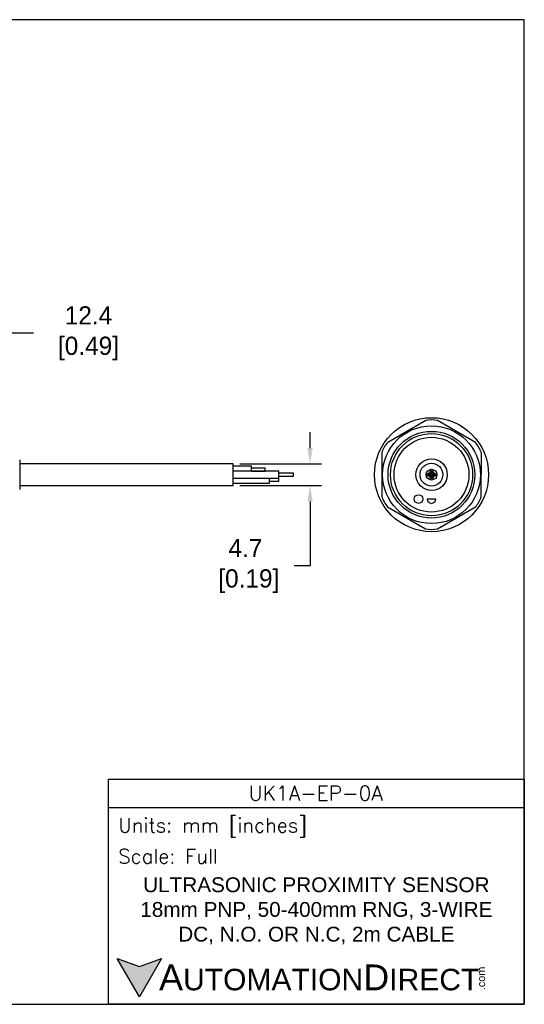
# Model space of a CAD drawing. Header units: inches. Extents: x 0 to 279, y 0 to 216.
# Tile 5 of 5: x 169 to 279, y 0 to 216. Entities that reach past the tile are written whole.
import ezdxf

# ---------------------------------------------------------------- set-up
doc = ezdxf.new("R2010")
doc.units = ezdxf.units.IN
doc.header["$LTSCALE"] = 10
doc.header["$MEASUREMENT"] = 0
doc.layers.add('DIM', color=140, linetype='Continuous')
doc.layers.add('Text', color=140, linetype='Continuous')
doc.styles.add('\\M+2ABAC\\M+2A6A11', font='txt')
doc.styles.add('ROMANS', font='romans.shx')
doc.dimstyles.get("Standard").update_dxf_attribs({"dimtxt": 4, "dimasz": 3.5, "dimexe": 2.5, "dimexo": 1.5, "dimgap": 1, "dimtad": 0, "dimtih": 1, "dimtoh": 1, "dimdec": 1, "dimzin": 0, "dimdsep": 46, "dimtxsty": 'Standard', "dimcen": 0, "dimadec": 0, "dimazin": 0, "dimtfac": 1, "dimtdec": 1, "dimtofl": 0, "dimtmove": 0, "dimatfit": 3, "dimfxl": 0, "dimtolj": 1, "dimtzin": 0, "dimarcsym": 0})

# ---------------------------------------------------------------- blocks, each defined once
blk = doc.blocks.new('*D16')
at = {"layer": 'Defpoints', "color": 0}
for p in [(153.46, 147.13), (165.85, 124.13), (153.46, 118.97)]:
    blk.add_point(p, dxfattribs=at)
at = {"layer": 'DIM', "color": 0, "lineweight": -2}
for p, q in [((153.46, 120.47), (153.46, 149.63)), ((165.85, 125.63), (165.85, 149.63)), ((162.35, 147.13), (156.96, 147.13)), ((171.84, 147.13), (165.85, 147.13))]:
    blk.add_line(p, q, dxfattribs=at)
at = {"layer": 'DIM', "color": 0}
for points in [[(156.96, 147.71), (156.96, 146.54), (153.46, 147.13)], [(162.35, 147.71), (162.35, 146.54), (165.85, 147.13)]]:
    blk.add_solid(points, dxfattribs=at)
at = {"layer": 'DIM', "color": 0, "insert": (183.17, 147.13), "char_height": 4, "attachment_point": 5}
blk.add_mtext('\\A1; 12.4\\P [0.49]', dxfattribs=at)
blk = doc.blocks.new('*D13')
at = {"layer": 'Defpoints', "color": 0}
for p in [(215.61, 118.48), (215.61, 113.78), (232.46, 113.78)]:
    blk.add_point(p, dxfattribs=at)
at = {"layer": 'DIM', "color": 0, "lineweight": -2}
for p, q in [((232.46, 121.98), (232.46, 125.48)), ((217.11, 118.48), (234.96, 118.48)), ((217.11, 113.78), (234.96, 113.78)), ((232.46, 110.28), (232.46, 96.12)), ((232.46, 96.12), (228.96, 96.12))]:
    blk.add_line(p, q, dxfattribs=at)
at = {"layer": 'DIM', "color": 0}
for points in [[(231.88, 121.98), (233.05, 121.98), (232.46, 118.48)], [(231.88, 110.28), (233.05, 110.28), (232.46, 113.78)]]:
    blk.add_solid(points, dxfattribs=at)
at = {"layer": 'DIM', "color": 0, "insert": (218.3, 96.12), "char_height": 4, "attachment_point": 5}
blk.add_mtext('\\A1;4.7\\P [0.19]', dxfattribs=at)

msp = doc.modelspace()

# ---------------------------------------------------------------- hatches: boundary and pattern name
at = {"layer": 'Text'}
msp.add_hatch(color=256, dxfattribs=at).paths.add_polyline_path([(199.93, 10.07), (195.08, 8.31), (190.23, 10.07), (195.08, 1.67)])

# ---------------------------------------------------------------- linework, layer by layer
for p, q in [((257.8, 127.98), (249.47, 123.2)), ((268.69, 123.17), (260.39, 127.98)), ((248.18, 120.95), (248.16, 111.35)), ((269.98, 111.32), (269.99, 120.92)), ((168.85, 119.38), (168.85, 112.89)), ((215.61, 118.48), (168.85, 118.48)), ((215.61, 113.78), (215.61, 118.48)), ((219.61, 117.98), (215.61, 117.98)), ((225.61, 116.88), (215.61, 116.88)), ((219.61, 116.88), (219.61, 117.98)), ((222.61, 117.58), (219.61, 117.58)), ((219.61, 116.89), (222.61, 116.89)), ((222.61, 116.89), (222.61, 117.58)), ((225.61, 115.38), (225.61, 116.88)), ((215.61, 115.38), (225.61, 115.38)), ((223.61, 114.28), (223.61, 115.38)), ((225.61, 115.33), (223.61, 115.33)), ((223.61, 114.73), (225.61, 114.73)), ((228.82, 116.43), (225.61, 116.43)), ((225.61, 115.83), (228.82, 115.83)), ((225.61, 114.73), (225.61, 115.33)), ((228.82, 115.83), (228.82, 116.43)), ((168.85, 113.78), (215.61, 113.78)), ((215.61, 114.28), (223.61, 114.28)), ((260, 110.8), (258.1, 110.8)), ((249.46, 109.1), (257.76, 104.29)), ((260.36, 104.29), (268.68, 109.07))]:
    msp.add_line(p, q)
for centre, radius in [((259.08, 116.13), 12.5), ((259.06, 116.13), 10.72), ((259.06, 116.13), 9.5), ((259.08, 116.13), 9), ((259.06, 116.13), 8.2), ((259.08, 116.13), 3.45), ((259.06, 116.13), 2.5), ((259.08, 116.13), 1.18), ((259.08, 116.68), 0.375), ((259.08, 116.68), 0.15), ((258.53, 116.13), 0.375), ((258.53, 116.13), 0.172), ((259.08, 115.58), 0.375), ((259.08, 115.58), 0.15), ((259.63, 116.13), 0.375), ((259.63, 116.13), 0.15), ((256.22, 110.8), 0.95)]:
    msp.add_circle(centre, radius)
for centre, radius, start, end in [((259.1, 122.47), 5.66, 76.7986, 103.2975), ((253.6, 119.32), 5.66, 136.7986, 163.2975), ((264.57, 119.28), 5.66, 16.7986, 43.2975), ((253.58, 112.98), 5.66, 196.7986, 223.2975), ((259.05, 110.8), 0.95, 180, 0), ((264.55, 112.95), 5.66, 316.7986, 343.2975), ((259.06, 109.8), 5.66, 256.7986, 283.2975)]:
    msp.add_arc(centre, radius, start, end)
at = {"layer": 'Defpoints'}
msp.add_lwpolyline([(279.4, 215.9), (0, 215.9), (0, 0), (279.4, 0)], close=True, dxfattribs=at)
at = {"layer": 'Text'}
msp.add_line((188.28, 43.12), (279.4, 43.12), dxfattribs=at)
for points in [[(188.28, 0), (188.28, 49.4), (279.4, 49.4), (279.4, 0)], [(199.93, 10.07), (195.08, 1.67), (190.23, 10.07), (195.08, 8.31)]]:
    msp.add_lwpolyline(points, close=True, dxfattribs=at)

# ---------------------------------------------------------------- texts
at = {"layer": 'Text', "linetype": 'Continuous', "insert": (233.7, 46.3), "char_height": 3.248, "width": 61.1425, "attachment_point": 5, "style": 'ROMANS'}
msp.add_mtext('UK1A-EP-0A', dxfattribs=at)
at = {"layer": 'Text', "attachment_point": 4}
for s, insert, char_height, width, style in [(' Units: mm [inches]', (188.28, 38.75), 3.1404, 91.118, 'ROMANS'), (' Scale: Full', (188.28, 32.47), 3.1404, 91.118, 'ROMANS'), ('{\\fArial|b0|i0|c0|p34;     \\H1.2x;A\\H0.8333x;UTOMATION\\H1.2x;D\\H0.8333x;IRECT}', (190.23, 5.87), 4.7106, 79.7962, '\\M+2ABAC\\M+2A6A11')]:
    msp.add_mtext(s, dxfattribs=dict(at, insert=insert, char_height=char_height, width=width, style=style))
at = {"layer": 'Text', "linetype": 'Continuous', "insert": (233.84, 20.5), "char_height": 3.2482, "width": 87.1298, "attachment_point": 5}
msp.add_mtext('{\\fArial|b0|i0|c0|p34;ULTRASONIC PROXIMITY SENSOR\\P18mm PNP, 50-400mm RNG, 3-WIRE\\PDC, N.O. OR N.C, 2m CABLE}', dxfattribs=at)
at = {"layer": 'Text', "insert": (269.12, 3.11), "char_height": 1.6958, "width": 5.0253, "attachment_point": 1, "rotation": 90, "style": '\\M+2ABAC\\M+2A6A11'}
msp.add_mtext('{\\fArial|b0|i0|c0|p34;.com}', dxfattribs=at)

# ---------------------------------------------------------------- dimensions: what is measured, and where the dimension line sits
at = {"layer": 'DIM'}
dim = msp.add_linear_dim(base=(153.46, 147.13), p1=(165.85, 124.13), p2=(153.46, 118.97), angle=180, text=' <>', dimstyle='Standard', override={"dimpost": '\\X', "dimtmove": 1}, dxfattribs=at)
dim.commit()
dim.dimension.update_dxf_attribs({"geometry": '*D16', "text_midpoint": (183.17, 151.77), "dimtype": 160})
dim = msp.add_linear_dim(base=(232.46, 113.78), p1=(215.61, 118.48), p2=(215.61, 113.78), angle=90, dimstyle='Standard', override={"dimpost": '\\X'}, dxfattribs=at)
dim.commit()
dim.dimension.update_dxf_attribs({"geometry": '*D13', "text_midpoint": (218.3, 96.12), "dimtype": 160})

doc.saveas('drawing.dxf')
